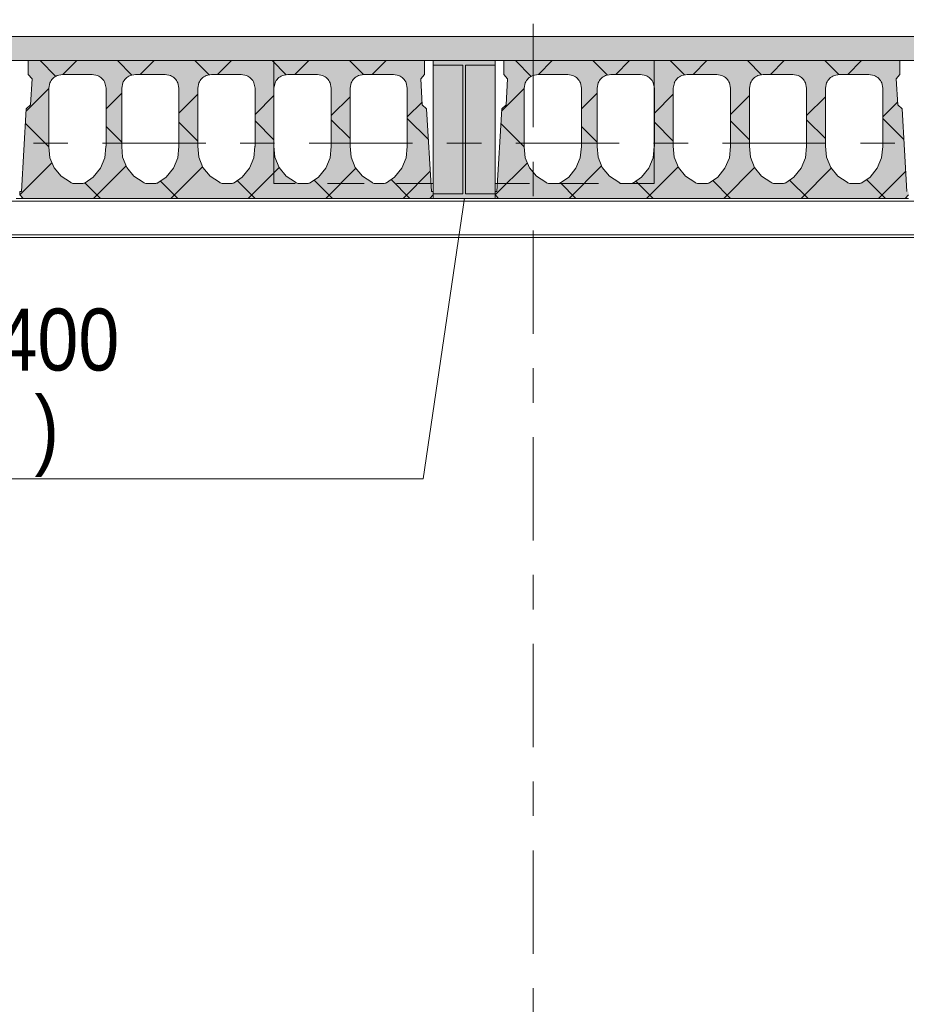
# Model space of a CAD drawing. Header units: millimetres. Extents: x -923 to -82, y -1402 to -808.
# Tile 43 of 109: x -577 to -551, y -1196 to -1168. Entities that reach past the tile are written whole.
import ezdxf

# ---------------------------------------------------------------- set-up
doc = ezdxf.new("R2010")
doc.units = ezdxf.units.MM
for name, pattern in [('XKITLINE00', [0]), ('XKITLINE01', [4, 1, -1, 1, -1]), ('XKITLINE03', [6, 3, -1, 1, -1])]:
    doc.linetypes.add(name, pattern=pattern)
for name, color, linetype, lineweight in [('Onderdeel', 2, 'Continuous', 0), ('Onderdeel label', 2, 'Continuous', 0), ('Stramien', 4, 'Continuous', 0)]:
    doc.layers.add(name, color=color, linetype=linetype, lineweight=lineweight)
doc.styles.add('ARIAL', font='arial.ttf')

msp = doc.modelspace()

# ---------------------------------------------------------------- hatches: boundary and pattern name
at = {"layer": 'Onderdeel'}
for points in [[(-565.214, -1168.806), (-712.843, -1168.806), (-712.843, -1168.106), (-565.214, -1168.106)], [(-563.414, -1168.806), (-565.214, -1168.806), (-565.214, -1168.106), (-563.414, -1168.106)], [(-482.316, -1168.806), (-563.414, -1168.806), (-563.414, -1168.106), (-482.316, -1168.106)], [(-564.357, -1168.941), (-565.214, -1168.941), (-565.214, -1168.806), (-563.414, -1168.806), (-563.414, -1168.941), (-564.271, -1168.941), (-564.271, -1172.671), (-563.414, -1172.671), (-563.414, -1172.806), (-565.214, -1172.806), (-565.214, -1172.671), (-564.357, -1172.671)], [(-564.357, -1172.671), (-565.214, -1172.671), (-565.214, -1168.941), (-564.357, -1168.941)], [(-563.414, -1172.671), (-564.271, -1172.671), (-564.271, -1168.941), (-563.414, -1168.941)]]:
    msp.add_hatch(color=256, dxfattribs=at).paths.add_polyline_path(points, flags=17)
h = msp.add_hatch(color=256, dxfattribs=at)
h.paths.add_polyline_path([(-577.114, -1172.806), (-577.214, -1172.706), (-577.214, -1172.606), (-577.164, -1172.606), (-577.023, -1170.205), (-576.896, -1170.092), (-576.851, -1169.333), (-576.964, -1169.206), (-576.964, -1168.806), (-565.464, -1168.806), (-565.464, -1169.206), (-565.576, -1169.333), (-565.531, -1170.092), (-565.404, -1170.205), (-565.264, -1172.606), (-565.214, -1172.606), (-565.214, -1172.706), (-565.314, -1172.806)], flags=17)
h.paths.add_polyline_path([(-576.122, -1169.237), (-576.252, -1169.324), (-576.339, -1169.453), (-576.369, -1169.606), (-576.369, -1171.304), (-576.369, -1171.308), (-576.339, -1171.624), (-576.216, -1171.918), (-576.012, -1172.162), (-575.744, -1172.334), (-575.721, -1172.352), (-575.695, -1172.365), (-575.668, -1172.373), (-575.639, -1172.376), (-575.399, -1172.375), (-575.377, -1172.373), (-575.355, -1172.368), (-575.335, -1172.36), (-575.316, -1172.35), (-575.078, -1172.19), (-574.868, -1171.933), (-574.742, -1171.626), (-574.709, -1171.286), (-574.709, -1169.606), (-574.739, -1169.453), (-574.826, -1169.324), (-574.956, -1169.237), (-575.109, -1169.206), (-575.969, -1169.206)])
h.paths.add_polyline_path([(-574.007, -1169.237), (-574.137, -1169.324), (-574.223, -1169.453), (-574.254, -1169.606), (-574.254, -1171.284), (-574.253, -1171.297), (-574.227, -1171.612), (-574.105, -1171.911), (-573.899, -1172.159), (-573.628, -1172.334), (-573.606, -1172.352), (-573.58, -1172.365), (-573.552, -1172.373), (-573.524, -1172.376), (-573.283, -1172.375), (-573.261, -1172.373), (-573.24, -1172.368), (-573.219, -1172.36), (-573.2, -1172.35), (-572.963, -1172.19), (-572.753, -1171.933), (-572.626, -1171.626), (-572.594, -1171.286), (-572.594, -1169.606), (-572.624, -1169.453), (-572.711, -1169.324), (-572.841, -1169.237), (-572.994, -1169.206), (-573.854, -1169.206)])
h.paths.add_polyline_path([(-571.797, -1169.237), (-571.927, -1169.324), (-572.013, -1169.453), (-572.044, -1169.606), (-572.044, -1171.292), (-572.017, -1171.612), (-571.895, -1171.911), (-571.689, -1172.159), (-571.418, -1172.334), (-571.396, -1172.352), (-571.37, -1172.365), (-571.342, -1172.373), (-571.314, -1172.376), (-571.073, -1172.375), (-571.051, -1172.373), (-571.03, -1172.368), (-571.009, -1172.36), (-570.99, -1172.35), (-570.753, -1172.19), (-570.543, -1171.933), (-570.416, -1171.626), (-570.384, -1171.286), (-570.384, -1169.606), (-570.414, -1169.453), (-570.501, -1169.324), (-570.631, -1169.237), (-570.784, -1169.206), (-571.644, -1169.206)])
h.paths.add_polyline_path([(-569.587, -1169.237), (-569.717, -1169.324), (-569.803, -1169.453), (-569.834, -1169.606), (-569.834, -1171.292), (-569.807, -1171.612), (-569.685, -1171.911), (-569.479, -1172.159), (-569.208, -1172.334), (-569.186, -1172.352), (-569.16, -1172.365), (-569.132, -1172.373), (-569.104, -1172.376), (-568.863, -1172.375), (-568.841, -1172.373), (-568.82, -1172.368), (-568.799, -1172.36), (-568.78, -1172.35), (-568.543, -1172.19), (-568.333, -1171.933), (-568.206, -1171.626), (-568.174, -1171.286), (-568.174, -1169.606), (-568.204, -1169.453), (-568.291, -1169.324), (-568.421, -1169.237), (-568.574, -1169.206), (-569.434, -1169.206)])
h.paths.add_polyline_path([(-567.377, -1169.237), (-567.507, -1169.324), (-567.593, -1169.453), (-567.624, -1169.606), (-567.624, -1171.292), (-567.597, -1171.612), (-567.475, -1171.911), (-567.269, -1172.159), (-566.998, -1172.334), (-566.976, -1172.352), (-566.95, -1172.365), (-566.922, -1172.373), (-566.894, -1172.376), (-566.653, -1172.375), (-566.631, -1172.373), (-566.61, -1172.368), (-566.589, -1172.36), (-566.57, -1172.35), (-566.333, -1172.19), (-566.123, -1171.933), (-565.996, -1171.626), (-565.964, -1171.286), (-565.964, -1169.606), (-565.994, -1169.453), (-566.081, -1169.324), (-566.211, -1169.237), (-566.364, -1169.206), (-567.224, -1169.206)])
h = msp.add_hatch(color=256, dxfattribs=at)
h.paths.add_polyline_path([(-563.314, -1172.806), (-563.414, -1172.706), (-563.414, -1172.606), (-563.364, -1172.606), (-563.223, -1170.205), (-563.096, -1170.092), (-563.051, -1169.333), (-563.164, -1169.206), (-563.164, -1168.806), (-551.664, -1168.806), (-551.664, -1169.206), (-551.776, -1169.333), (-551.731, -1170.092), (-551.604, -1170.205), (-551.464, -1172.606), (-551.414, -1172.606), (-551.414, -1172.706), (-551.514, -1172.806)], flags=17)
h.paths.add_polyline_path([(-562.322, -1169.237), (-562.452, -1169.324), (-562.539, -1169.453), (-562.569, -1169.606), (-562.569, -1171.304), (-562.569, -1171.308), (-562.539, -1171.624), (-562.416, -1171.918), (-562.212, -1172.162), (-561.944, -1172.334), (-561.921, -1172.352), (-561.895, -1172.365), (-561.868, -1172.373), (-561.839, -1172.376), (-561.599, -1172.375), (-561.577, -1172.373), (-561.555, -1172.368), (-561.535, -1172.36), (-561.516, -1172.35), (-561.278, -1172.19), (-561.068, -1171.933), (-560.942, -1171.626), (-560.909, -1171.286), (-560.909, -1169.606), (-560.939, -1169.453), (-561.026, -1169.324), (-561.156, -1169.237), (-561.309, -1169.206), (-562.169, -1169.206)])
h.paths.add_polyline_path([(-560.207, -1169.237), (-560.337, -1169.324), (-560.423, -1169.453), (-560.454, -1169.606), (-560.454, -1171.284), (-560.453, -1171.297), (-560.427, -1171.612), (-560.305, -1171.911), (-560.099, -1172.159), (-559.828, -1172.334), (-559.806, -1172.352), (-559.78, -1172.365), (-559.752, -1172.373), (-559.724, -1172.376), (-559.483, -1172.375), (-559.461, -1172.373), (-559.44, -1172.368), (-559.419, -1172.36), (-559.4, -1172.35), (-559.163, -1172.19), (-558.953, -1171.933), (-558.826, -1171.626), (-558.794, -1171.286), (-558.794, -1169.606), (-558.824, -1169.453), (-558.911, -1169.324), (-559.041, -1169.237), (-559.194, -1169.206), (-560.054, -1169.206)])
h.paths.add_polyline_path([(-557.997, -1169.237), (-558.127, -1169.324), (-558.213, -1169.453), (-558.244, -1169.606), (-558.244, -1171.292), (-558.217, -1171.612), (-558.095, -1171.911), (-557.889, -1172.159), (-557.618, -1172.334), (-557.596, -1172.352), (-557.57, -1172.365), (-557.542, -1172.373), (-557.514, -1172.376), (-557.273, -1172.375), (-557.251, -1172.373), (-557.23, -1172.368), (-557.209, -1172.36), (-557.19, -1172.35), (-556.953, -1172.19), (-556.743, -1171.933), (-556.616, -1171.626), (-556.584, -1171.286), (-556.584, -1169.606), (-556.614, -1169.453), (-556.701, -1169.324), (-556.831, -1169.237), (-556.984, -1169.206), (-557.844, -1169.206)])
h.paths.add_polyline_path([(-555.787, -1169.237), (-555.917, -1169.324), (-556.003, -1169.453), (-556.034, -1169.606), (-556.034, -1171.292), (-556.007, -1171.612), (-555.885, -1171.911), (-555.679, -1172.159), (-555.408, -1172.334), (-555.386, -1172.352), (-555.36, -1172.365), (-555.332, -1172.373), (-555.304, -1172.376), (-555.063, -1172.375), (-555.041, -1172.373), (-555.02, -1172.368), (-554.999, -1172.36), (-554.98, -1172.35), (-554.743, -1172.19), (-554.533, -1171.933), (-554.406, -1171.626), (-554.374, -1171.286), (-554.374, -1169.606), (-554.404, -1169.453), (-554.491, -1169.324), (-554.621, -1169.237), (-554.774, -1169.206), (-555.634, -1169.206)])
h.paths.add_polyline_path([(-553.577, -1169.237), (-553.707, -1169.324), (-553.793, -1169.453), (-553.824, -1169.606), (-553.824, -1171.292), (-553.797, -1171.612), (-553.675, -1171.911), (-553.469, -1172.159), (-553.198, -1172.334), (-553.176, -1172.352), (-553.15, -1172.365), (-553.122, -1172.373), (-553.094, -1172.376), (-552.853, -1172.375), (-552.831, -1172.373), (-552.81, -1172.368), (-552.789, -1172.36), (-552.77, -1172.35), (-552.533, -1172.19), (-552.323, -1171.933), (-552.196, -1171.626), (-552.164, -1171.286), (-552.164, -1169.606), (-552.194, -1169.453), (-552.281, -1169.324), (-552.411, -1169.237), (-552.564, -1169.206), (-553.424, -1169.206)])

# ---------------------------------------------------------------- linework, layer by layer
at = {"layer": 'Onderdeel', "linetype": 'XKITLINE00', "lineweight": 0}
for p, q in [((-712.839, -1168.106), (-565.214, -1168.106)), ((-565.214, -1168.106), (-563.414, -1168.106)), ((-563.414, -1168.106), (-482.316, -1168.106)), ((-577.464, -1168.806), (-576.964, -1168.806)), ((-576.964, -1169.206), (-576.964, -1168.806)), ((-576.964, -1168.806), (-565.464, -1168.806)), ((-576.165, -1169.265), (-576.624, -1168.806)), ((-575.96, -1169.208), (-575.559, -1168.806)), ((-573.958, -1169.227), (-574.379, -1168.806)), ((-573.714, -1169.206), (-573.314, -1168.806)), ((-571.719, -1169.221), (-572.133, -1168.806)), ((-571.469, -1169.206), (-571.069, -1168.806)), ((-569.479, -1169.215), (-569.888, -1168.806)), ((-569.224, -1169.206), (-568.824, -1168.806)), ((-567.24, -1169.21), (-567.643, -1168.806)), ((-566.979, -1169.206), (-566.579, -1168.806)), ((-565.464, -1168.806), (-565.214, -1168.806)), ((-565.464, -1168.806), (-565.464, -1169.206)), ((-565.214, -1168.941), (-565.214, -1168.806)), ((-565.214, -1168.806), (-563.414, -1168.806)), ((-565.214, -1168.806), (-563.414, -1168.806)), ((-563.414, -1168.806), (-482.316, -1168.806)), ((-563.414, -1168.806), (-563.414, -1168.941)), ((-563.164, -1169.206), (-563.164, -1168.806)), ((-563.164, -1168.806), (-563.164, -1168.806)), ((-563.164, -1168.806), (-551.664, -1168.806)), ((-562.365, -1169.265), (-562.824, -1168.806)), ((-562.16, -1169.208), (-561.759, -1168.806)), ((-560.158, -1169.227), (-560.579, -1168.806)), ((-559.914, -1169.206), (-559.514, -1168.806)), ((-557.919, -1169.221), (-558.333, -1168.806)), ((-557.669, -1169.206), (-557.269, -1168.806)), ((-555.679, -1169.215), (-556.088, -1168.806)), ((-555.424, -1169.206), (-555.024, -1168.806)), ((-553.44, -1169.21), (-553.843, -1168.806)), ((-553.179, -1169.206), (-552.779, -1168.806)), ((-551.664, -1168.806), (-551.664, -1169.206)), ((-576.851, -1169.333), (-576.964, -1169.206)), ((-576.122, -1169.237), (-575.969, -1169.206)), ((-575.969, -1169.206), (-575.109, -1169.206)), ((-575.109, -1169.206), (-574.956, -1169.237)), ((-574.007, -1169.237), (-573.854, -1169.206)), ((-573.854, -1169.206), (-572.994, -1169.206)), ((-572.994, -1169.206), (-572.841, -1169.237)), ((-571.797, -1169.237), (-571.644, -1169.206)), ((-571.644, -1169.206), (-570.784, -1169.206)), ((-570.784, -1169.206), (-570.631, -1169.237)), ((-569.587, -1169.237), (-569.434, -1169.206)), ((-569.434, -1169.206), (-568.574, -1169.206)), ((-568.574, -1169.206), (-568.421, -1169.237)), ((-567.377, -1169.237), (-567.224, -1169.206)), ((-567.224, -1169.206), (-566.364, -1169.206)), ((-566.364, -1169.206), (-566.211, -1169.237)), ((-565.464, -1169.206), (-565.576, -1169.333)), ((-564.357, -1168.941), (-565.214, -1168.941)), ((-565.214, -1172.671), (-565.214, -1168.941)), ((-565.214, -1168.941), (-564.357, -1168.941)), ((-564.357, -1172.671), (-564.357, -1168.941)), ((-564.357, -1168.941), (-564.357, -1172.671)), ((-563.414, -1168.941), (-564.271, -1168.941)), ((-564.271, -1168.941), (-564.271, -1172.671)), ((-564.271, -1172.671), (-564.271, -1168.941)), ((-564.271, -1168.941), (-563.414, -1168.941)), ((-563.414, -1168.941), (-563.414, -1172.671)), ((-563.051, -1169.333), (-563.164, -1169.206)), ((-563.164, -1169.206), (-563.164, -1169.206)), ((-562.322, -1169.237), (-562.169, -1169.206)), ((-562.169, -1169.206), (-561.309, -1169.206)), ((-561.309, -1169.206), (-561.156, -1169.237)), ((-560.207, -1169.237), (-560.054, -1169.206)), ((-560.054, -1169.206), (-559.194, -1169.206)), ((-559.194, -1169.206), (-559.041, -1169.237)), ((-557.997, -1169.237), (-557.844, -1169.206)), ((-557.844, -1169.206), (-556.984, -1169.206)), ((-556.984, -1169.206), (-556.831, -1169.237)), ((-555.787, -1169.237), (-555.634, -1169.206)), ((-555.634, -1169.206), (-554.774, -1169.206)), ((-554.774, -1169.206), (-554.621, -1169.237)), ((-553.577, -1169.237), (-553.424, -1169.206)), ((-553.424, -1169.206), (-552.564, -1169.206)), ((-552.564, -1169.206), (-552.411, -1169.237)), ((-551.664, -1169.206), (-551.776, -1169.333)), ((-551.664, -1169.206), (-551.664, -1169.206)), ((-576.896, -1170.092), (-576.851, -1169.333)), ((-576.369, -1169.606), (-576.339, -1169.453)), ((-574.739, -1169.453), (-574.709, -1169.606)), ((-574.254, -1169.606), (-574.223, -1169.453)), ((-572.624, -1169.453), (-572.594, -1169.606)), ((-572.044, -1169.606), (-572.013, -1169.453)), ((-570.414, -1169.453), (-570.384, -1169.606)), ((-569.834, -1169.606), (-569.803, -1169.453)), ((-568.204, -1169.453), (-568.174, -1169.606)), ((-567.624, -1169.606), (-567.593, -1169.453)), ((-565.994, -1169.453), (-565.964, -1169.606)), ((-565.576, -1169.333), (-565.531, -1170.092)), ((-563.096, -1170.092), (-563.051, -1169.333)), ((-563.051, -1169.333), (-563.051, -1169.333)), ((-562.569, -1169.606), (-562.539, -1169.453)), ((-560.939, -1169.453), (-560.909, -1169.606)), ((-560.454, -1169.606), (-560.423, -1169.453)), ((-558.824, -1169.453), (-558.794, -1169.606)), ((-558.244, -1169.606), (-558.213, -1169.453)), ((-556.614, -1169.453), (-556.584, -1169.606)), ((-556.034, -1169.606), (-556.003, -1169.453)), ((-554.404, -1169.453), (-554.374, -1169.606)), ((-553.824, -1169.606), (-553.793, -1169.453)), ((-552.194, -1169.453), (-552.164, -1169.606)), ((-551.776, -1169.333), (-551.776, -1169.333)), ((-551.776, -1169.333), (-551.731, -1170.092)), ((-577.027, -1170.275), (-576.368, -1169.615)), ((-576.369, -1171.304), (-576.369, -1169.606)), ((-574.709, -1171.286), (-574.709, -1169.606)), ((-574.709, -1170.202), (-574.254, -1169.746)), ((-574.254, -1171.284), (-574.254, -1169.606)), ((-572.594, -1171.286), (-572.594, -1169.606)), ((-572.594, -1170.331), (-572.044, -1169.781)), ((-572.044, -1171.288), (-572.044, -1169.606)), ((-570.384, -1171.286), (-570.384, -1169.606)), ((-569.834, -1171.288), (-569.834, -1169.606)), ((-569.833, -1169.605), (-569.833, -1171.294)), ((-568.174, -1171.286), (-568.174, -1169.606)), ((-567.624, -1171.288), (-567.624, -1169.606)), ((-565.964, -1171.286), (-565.964, -1169.606)), ((-563.227, -1170.275), (-562.568, -1169.615)), ((-562.569, -1171.304), (-562.569, -1169.606)), ((-560.909, -1171.286), (-560.909, -1169.606)), ((-560.909, -1170.202), (-560.454, -1169.746)), ((-560.454, -1171.284), (-560.454, -1169.606)), ((-558.795, -1169.6), (-558.795, -1171.299)), ((-558.795, -1169.601), (-558.795, -1171.296)), ((-558.794, -1171.286), (-558.794, -1169.606)), ((-558.794, -1170.331), (-558.244, -1169.781)), ((-558.244, -1171.288), (-558.244, -1169.606)), ((-556.584, -1171.286), (-556.584, -1169.606)), ((-556.034, -1171.288), (-556.034, -1169.606)), ((-554.374, -1171.286), (-554.374, -1169.606)), ((-553.824, -1171.288), (-553.824, -1169.606)), ((-552.164, -1171.286), (-552.164, -1169.606)), ((-570.384, -1170.367), (-569.834, -1169.816)), ((-568.174, -1170.402), (-567.624, -1169.852)), ((-565.964, -1170.437), (-565.536, -1170.009)), ((-556.584, -1170.367), (-556.034, -1169.816)), ((-554.374, -1170.402), (-553.824, -1169.852)), ((-552.164, -1170.437), (-551.736, -1170.009)), ((-577.164, -1172.606), (-577.023, -1170.205)), ((-577.023, -1170.205), (-576.896, -1170.092)), ((-565.531, -1170.092), (-565.404, -1170.205)), ((-565.404, -1170.205), (-565.264, -1172.606)), ((-563.364, -1172.606), (-563.223, -1170.205)), ((-563.223, -1170.205), (-563.096, -1170.092)), ((-563.223, -1170.205), (-563.223, -1170.205)), ((-563.096, -1170.092), (-563.096, -1170.092)), ((-551.731, -1170.092), (-551.731, -1170.092)), ((-551.731, -1170.092), (-551.604, -1170.205)), ((-551.604, -1170.205), (-551.604, -1170.205)), ((-551.604, -1170.205), (-551.464, -1172.606)), ((-576.369, -1171.306), (-577.048, -1170.627)), ((-572.044, -1171.141), (-572.594, -1170.591)), ((-569.834, -1171.106), (-570.384, -1170.556)), ((-567.624, -1171.071), (-568.174, -1170.521)), ((-565.352, -1171.098), (-565.964, -1170.486)), ((-562.569, -1171.306), (-563.248, -1170.627)), ((-558.244, -1171.141), (-558.794, -1170.591)), ((-556.034, -1171.106), (-556.584, -1170.556)), ((-553.824, -1171.071), (-554.374, -1170.521)), ((-551.552, -1171.098), (-552.164, -1170.486)), ((-574.254, -1171.176), (-574.709, -1170.721)), ((-560.454, -1171.176), (-560.909, -1170.721)), ((-576.369, -1171.305), (-576.369, -1171.304)), ((-576.369, -1171.306), (-576.369, -1171.305)), ((-576.369, -1171.308), (-576.369, -1171.306)), ((-576.369, -1171.309), (-576.369, -1171.308)), ((-576.339, -1171.624), (-576.369, -1171.309)), ((-574.742, -1171.626), (-574.71, -1171.295)), ((-574.709, -1171.29), (-574.71, -1171.293)), ((-574.71, -1171.293), (-574.71, -1171.295)), ((-574.709, -1171.286), (-574.709, -1171.288)), ((-574.709, -1171.288), (-574.709, -1171.29)), ((-574.254, -1171.287), (-574.254, -1171.284)), ((-574.254, -1171.29), (-574.254, -1171.287)), ((-574.253, -1171.293), (-574.254, -1171.29)), ((-574.253, -1171.297), (-574.253, -1171.293)), ((-574.227, -1171.612), (-574.253, -1171.297)), ((-572.626, -1171.626), (-572.595, -1171.295)), ((-572.594, -1171.293), (-572.595, -1171.295)), ((-572.594, -1171.286), (-572.594, -1171.288)), ((-572.594, -1171.288), (-572.594, -1171.29)), ((-572.594, -1171.29), (-572.594, -1171.293)), ((-572.044, -1171.289), (-572.044, -1171.288)), ((-572.044, -1171.29), (-572.044, -1171.289)), ((-572.044, -1171.291), (-572.044, -1171.29)), ((-572.044, -1171.292), (-572.044, -1171.291)), ((-572.017, -1171.612), (-572.044, -1171.292)), ((-570.416, -1171.626), (-570.385, -1171.295)), ((-570.384, -1171.293), (-570.385, -1171.295)), ((-570.384, -1171.286), (-570.384, -1171.288)), ((-570.384, -1171.288), (-570.384, -1171.29)), ((-570.384, -1171.29), (-570.384, -1171.293)), ((-569.834, -1171.289), (-569.834, -1171.288)), ((-569.834, -1171.29), (-569.834, -1171.289)), ((-569.834, -1171.291), (-569.834, -1171.29)), ((-569.834, -1171.292), (-569.834, -1171.291)), ((-569.807, -1171.612), (-569.834, -1171.292)), ((-568.206, -1171.626), (-568.175, -1171.295)), ((-568.174, -1171.293), (-568.175, -1171.295)), ((-568.174, -1171.286), (-568.174, -1171.288)), ((-568.174, -1171.288), (-568.174, -1171.29)), ((-568.174, -1171.29), (-568.174, -1171.293)), ((-567.624, -1171.289), (-567.624, -1171.288)), ((-567.624, -1171.29), (-567.624, -1171.289)), ((-567.624, -1171.291), (-567.624, -1171.29)), ((-567.624, -1171.292), (-567.624, -1171.291)), ((-567.597, -1171.612), (-567.624, -1171.292)), ((-565.996, -1171.626), (-565.965, -1171.295)), ((-565.964, -1171.293), (-565.965, -1171.295)), ((-565.964, -1171.286), (-565.964, -1171.288)), ((-565.964, -1171.288), (-565.964, -1171.29)), ((-565.964, -1171.29), (-565.964, -1171.293)), ((-562.569, -1171.305), (-562.569, -1171.304)), ((-562.569, -1171.306), (-562.569, -1171.305)), ((-562.569, -1171.308), (-562.569, -1171.306)), ((-562.569, -1171.309), (-562.569, -1171.308)), ((-562.539, -1171.624), (-562.569, -1171.309)), ((-560.942, -1171.626), (-560.91, -1171.295)), ((-560.909, -1171.29), (-560.91, -1171.293)), ((-560.91, -1171.293), (-560.91, -1171.295)), ((-560.909, -1171.286), (-560.909, -1171.288)), ((-560.909, -1171.288), (-560.909, -1171.29)), ((-560.454, -1171.287), (-560.454, -1171.284)), ((-560.454, -1171.29), (-560.454, -1171.287)), ((-560.453, -1171.293), (-560.454, -1171.29)), ((-560.453, -1171.297), (-560.453, -1171.293)), ((-560.427, -1171.612), (-560.453, -1171.297)), ((-558.826, -1171.626), (-558.795, -1171.295)), ((-558.794, -1171.293), (-558.795, -1171.295)), ((-558.794, -1171.286), (-558.794, -1171.288)), ((-558.794, -1171.288), (-558.794, -1171.29)), ((-558.794, -1171.29), (-558.794, -1171.293)), ((-558.244, -1171.289), (-558.244, -1171.288)), ((-558.244, -1171.29), (-558.244, -1171.289)), ((-558.244, -1171.291), (-558.244, -1171.29)), ((-558.244, -1171.292), (-558.244, -1171.291)), ((-558.217, -1171.612), (-558.244, -1171.292)), ((-556.616, -1171.626), (-556.585, -1171.295)), ((-556.584, -1171.293), (-556.585, -1171.295)), ((-556.584, -1171.286), (-556.584, -1171.288)), ((-556.584, -1171.288), (-556.584, -1171.29)), ((-556.584, -1171.29), (-556.584, -1171.293)), ((-556.034, -1171.289), (-556.034, -1171.288)), ((-556.034, -1171.29), (-556.034, -1171.289)), ((-556.034, -1171.291), (-556.034, -1171.29)), ((-556.034, -1171.292), (-556.034, -1171.291)), ((-556.007, -1171.612), (-556.034, -1171.292)), ((-554.406, -1171.626), (-554.375, -1171.295)), ((-554.374, -1171.293), (-554.375, -1171.295)), ((-554.374, -1171.286), (-554.374, -1171.288)), ((-554.374, -1171.288), (-554.374, -1171.29)), ((-554.374, -1171.29), (-554.374, -1171.293)), ((-553.824, -1171.289), (-553.824, -1171.288)), ((-553.824, -1171.29), (-553.824, -1171.289)), ((-553.824, -1171.291), (-553.824, -1171.29)), ((-553.824, -1171.292), (-553.824, -1171.291)), ((-553.797, -1171.612), (-553.824, -1171.292)), ((-552.196, -1171.626), (-552.165, -1171.295)), ((-552.164, -1171.293), (-552.165, -1171.295)), ((-552.164, -1171.286), (-552.164, -1171.288)), ((-552.164, -1171.288), (-552.164, -1171.29)), ((-552.164, -1171.29), (-552.164, -1171.293)), ((-577.214, -1172.706), (-576.278, -1171.771)), ((-576.216, -1171.918), (-576.339, -1171.624)), ((-574.742, -1171.626), (-574.868, -1171.933)), ((-574.105, -1171.911), (-574.227, -1171.612)), ((-572.626, -1171.626), (-572.753, -1171.933)), ((-571.895, -1171.911), (-572.017, -1171.612)), ((-570.416, -1171.626), (-570.543, -1171.933)), ((-569.685, -1171.911), (-569.807, -1171.612)), ((-568.206, -1171.626), (-568.333, -1171.933)), ((-567.475, -1171.911), (-567.597, -1171.612)), ((-565.996, -1171.626), (-566.123, -1171.933)), ((-563.414, -1172.706), (-562.478, -1171.771)), ((-562.416, -1171.918), (-562.539, -1171.624)), ((-560.942, -1171.626), (-561.068, -1171.933)), ((-560.305, -1171.911), (-560.427, -1171.612)), ((-558.826, -1171.626), (-558.953, -1171.933)), ((-558.095, -1171.911), (-558.217, -1171.612)), ((-556.616, -1171.626), (-556.743, -1171.933)), ((-555.885, -1171.911), (-556.007, -1171.612)), ((-554.406, -1171.626), (-554.533, -1171.933)), ((-553.675, -1171.911), (-553.797, -1171.612)), ((-552.196, -1171.626), (-552.323, -1171.933)), ((-576.012, -1172.162), (-576.216, -1171.918)), ((-574.868, -1171.933), (-575.078, -1172.19)), ((-575.069, -1172.806), (-574.125, -1171.863)), ((-573.899, -1172.159), (-574.105, -1171.911)), ((-572.753, -1171.933), (-572.963, -1172.19)), ((-572.824, -1172.806), (-571.905, -1171.888)), ((-571.689, -1172.159), (-571.895, -1171.911)), ((-570.543, -1171.933), (-570.753, -1172.19)), ((-570.579, -1172.806), (-569.684, -1171.911)), ((-569.479, -1172.159), (-569.685, -1171.911)), ((-568.333, -1171.933), (-568.543, -1172.19)), ((-568.333, -1172.806), (-567.458, -1171.931)), ((-567.269, -1172.159), (-567.475, -1171.911)), ((-566.123, -1171.933), (-566.333, -1172.19)), ((-566.088, -1172.806), (-565.298, -1172.016)), ((-562.212, -1172.162), (-562.416, -1171.918)), ((-561.068, -1171.933), (-561.278, -1172.19)), ((-561.269, -1172.806), (-560.325, -1171.863)), ((-560.099, -1172.159), (-560.305, -1171.911)), ((-558.953, -1171.933), (-559.163, -1172.19)), ((-559.024, -1172.806), (-558.105, -1171.888)), ((-557.889, -1172.159), (-558.095, -1171.911)), ((-556.743, -1171.933), (-556.953, -1172.19)), ((-556.779, -1172.806), (-555.884, -1171.911)), ((-555.679, -1172.159), (-555.885, -1171.911)), ((-554.533, -1171.933), (-554.743, -1172.19)), ((-554.533, -1172.806), (-553.658, -1171.931)), ((-553.469, -1172.159), (-553.675, -1171.911)), ((-552.323, -1171.933), (-552.533, -1172.19)), ((-552.288, -1172.806), (-551.498, -1172.016)), ((-576.012, -1172.162), (-575.744, -1172.334)), ((-575.721, -1172.352), (-575.744, -1172.334)), ((-575.695, -1172.365), (-575.721, -1172.352)), ((-575.335, -1172.36), (-575.355, -1172.368)), ((-575.316, -1172.35), (-575.335, -1172.36)), ((-574.869, -1172.806), (-575.322, -1172.353)), ((-575.316, -1172.35), (-575.078, -1172.19)), ((-573.899, -1172.159), (-573.628, -1172.334)), ((-573.606, -1172.352), (-573.628, -1172.334)), ((-573.58, -1172.365), (-573.606, -1172.352)), ((-573.219, -1172.36), (-573.24, -1172.368)), ((-573.2, -1172.35), (-573.219, -1172.36)), ((-573.2, -1172.35), (-572.963, -1172.19)), ((-572.624, -1172.806), (-573.129, -1172.301)), ((-571.689, -1172.159), (-571.418, -1172.334)), ((-571.396, -1172.352), (-571.418, -1172.334)), ((-571.37, -1172.365), (-571.396, -1172.352)), ((-571.009, -1172.36), (-571.03, -1172.368)), ((-570.99, -1172.35), (-571.009, -1172.36)), ((-570.99, -1172.35), (-570.753, -1172.19)), ((-570.379, -1172.806), (-570.898, -1172.287)), ((-569.479, -1172.159), (-569.208, -1172.334)), ((-569.186, -1172.352), (-569.208, -1172.334)), ((-569.16, -1172.365), (-569.186, -1172.352)), ((-568.799, -1172.36), (-568.82, -1172.368)), ((-568.78, -1172.35), (-568.799, -1172.36)), ((-568.78, -1172.35), (-568.543, -1172.19)), ((-568.133, -1172.806), (-568.667, -1172.273)), ((-567.269, -1172.159), (-566.998, -1172.334)), ((-566.976, -1172.352), (-566.998, -1172.334)), ((-566.95, -1172.365), (-566.976, -1172.352)), ((-566.589, -1172.36), (-566.61, -1172.368)), ((-566.57, -1172.35), (-566.589, -1172.36)), ((-566.57, -1172.35), (-566.333, -1172.19)), ((-565.888, -1172.806), (-566.436, -1172.259)), ((-562.212, -1172.162), (-561.944, -1172.334)), ((-561.921, -1172.352), (-561.944, -1172.334)), ((-561.895, -1172.365), (-561.921, -1172.352)), ((-561.535, -1172.36), (-561.555, -1172.368)), ((-561.516, -1172.35), (-561.535, -1172.36)), ((-561.069, -1172.806), (-561.522, -1172.353)), ((-561.516, -1172.35), (-561.278, -1172.19)), ((-560.099, -1172.159), (-559.828, -1172.334)), ((-559.806, -1172.352), (-559.828, -1172.334)), ((-559.78, -1172.365), (-559.806, -1172.352)), ((-559.419, -1172.36), (-559.44, -1172.368)), ((-559.4, -1172.35), (-559.419, -1172.36)), ((-559.4, -1172.35), (-559.163, -1172.19)), ((-558.824, -1172.806), (-559.329, -1172.301)), ((-557.889, -1172.159), (-557.618, -1172.334)), ((-557.596, -1172.352), (-557.618, -1172.334)), ((-557.57, -1172.365), (-557.596, -1172.352)), ((-557.209, -1172.36), (-557.23, -1172.368)), ((-557.19, -1172.35), (-557.209, -1172.36)), ((-557.19, -1172.35), (-556.953, -1172.19)), ((-556.579, -1172.806), (-557.098, -1172.287)), ((-555.679, -1172.159), (-555.408, -1172.334)), ((-555.386, -1172.352), (-555.408, -1172.334)), ((-555.36, -1172.365), (-555.386, -1172.352)), ((-554.999, -1172.36), (-555.02, -1172.368)), ((-554.98, -1172.35), (-554.999, -1172.36)), ((-554.98, -1172.35), (-554.743, -1172.19)), ((-554.333, -1172.806), (-554.867, -1172.273)), ((-553.469, -1172.159), (-553.198, -1172.334)), ((-553.176, -1172.352), (-553.198, -1172.334)), ((-553.15, -1172.365), (-553.176, -1172.352)), ((-552.789, -1172.36), (-552.81, -1172.368)), ((-552.77, -1172.35), (-552.789, -1172.36)), ((-552.77, -1172.35), (-552.533, -1172.19)), ((-552.088, -1172.806), (-552.636, -1172.259)), ((-577.214, -1172.706), (-577.214, -1172.606)), ((-577.214, -1172.606), (-577.164, -1172.606)), ((-575.668, -1172.373), (-575.695, -1172.365)), ((-575.639, -1172.376), (-575.668, -1172.373)), ((-575.639, -1172.376), (-575.399, -1172.375)), ((-575.377, -1172.373), (-575.399, -1172.375)), ((-575.355, -1172.368), (-575.377, -1172.373)), ((-573.552, -1172.373), (-573.58, -1172.365)), ((-573.524, -1172.376), (-573.552, -1172.373)), ((-573.524, -1172.376), (-573.283, -1172.375)), ((-573.261, -1172.373), (-573.283, -1172.375)), ((-573.24, -1172.368), (-573.261, -1172.373)), ((-571.342, -1172.373), (-571.37, -1172.365)), ((-571.314, -1172.376), (-571.342, -1172.373)), ((-571.314, -1172.376), (-571.073, -1172.375)), ((-571.051, -1172.373), (-571.073, -1172.375)), ((-571.03, -1172.368), (-571.051, -1172.373)), ((-569.132, -1172.373), (-569.16, -1172.365)), ((-569.104, -1172.376), (-569.132, -1172.373)), ((-569.104, -1172.376), (-568.863, -1172.375)), ((-568.841, -1172.373), (-568.863, -1172.375)), ((-568.82, -1172.368), (-568.841, -1172.373)), ((-566.922, -1172.373), (-566.95, -1172.365)), ((-566.894, -1172.376), (-566.922, -1172.373)), ((-566.894, -1172.376), (-566.653, -1172.375)), ((-566.631, -1172.373), (-566.653, -1172.375)), ((-566.61, -1172.368), (-566.631, -1172.373)), ((-565.214, -1172.376), (-565.277, -1172.376)), ((-565.264, -1172.606), (-565.214, -1172.606)), ((-565.214, -1172.606), (-565.214, -1172.706)), ((-563.414, -1172.376), (-563.35, -1172.376)), ((-563.414, -1172.706), (-563.414, -1172.606)), ((-563.414, -1172.606), (-563.414, -1172.606)), ((-563.414, -1172.606), (-563.364, -1172.606)), ((-561.868, -1172.373), (-561.895, -1172.365)), ((-561.839, -1172.376), (-561.868, -1172.373)), ((-561.839, -1172.376), (-561.599, -1172.375)), ((-561.577, -1172.373), (-561.599, -1172.375)), ((-561.555, -1172.368), (-561.577, -1172.373)), ((-559.752, -1172.373), (-559.78, -1172.365)), ((-559.724, -1172.376), (-559.752, -1172.373)), ((-559.724, -1172.376), (-559.483, -1172.375)), ((-559.461, -1172.373), (-559.483, -1172.375)), ((-559.44, -1172.368), (-559.461, -1172.373)), ((-557.542, -1172.373), (-557.57, -1172.365)), ((-557.514, -1172.376), (-557.542, -1172.373)), ((-557.514, -1172.376), (-557.273, -1172.375)), ((-557.251, -1172.373), (-557.273, -1172.375)), ((-557.23, -1172.368), (-557.251, -1172.373)), ((-555.332, -1172.373), (-555.36, -1172.365)), ((-555.304, -1172.376), (-555.332, -1172.373)), ((-555.304, -1172.376), (-555.063, -1172.375)), ((-555.041, -1172.373), (-555.063, -1172.375)), ((-555.02, -1172.368), (-555.041, -1172.373)), ((-553.122, -1172.373), (-553.15, -1172.365)), ((-553.094, -1172.376), (-553.122, -1172.373)), ((-553.094, -1172.376), (-552.853, -1172.375)), ((-552.831, -1172.373), (-552.853, -1172.375)), ((-552.81, -1172.368), (-552.831, -1172.373)), ((-483.816, -1172.886), (-711.339, -1172.886)), ((-577.114, -1172.806), (-577.314, -1172.806)), ((-577.114, -1172.806), (-577.214, -1172.706)), ((-577.156, -1172.765), (-577.213, -1172.707)), ((-577.114, -1172.806), (-565.314, -1172.806)), ((-565.214, -1172.706), (-565.314, -1172.806)), ((-565.214, -1172.806), (-565.314, -1172.806)), ((-565.214, -1172.806), (-565.214, -1172.671)), ((-565.214, -1172.671), (-564.357, -1172.671)), ((-564.357, -1172.671), (-565.214, -1172.671)), ((-563.414, -1172.806), (-565.214, -1172.806)), ((-564.271, -1172.671), (-563.414, -1172.671)), ((-563.414, -1172.671), (-564.271, -1172.671)), ((-563.414, -1172.671), (-563.414, -1172.806)), ((-563.314, -1172.806), (-563.414, -1172.706)), ((-563.414, -1172.706), (-563.414, -1172.706)), ((-563.314, -1172.806), (-563.414, -1172.806)), ((-563.356, -1172.765), (-563.413, -1172.707)), ((-551.514, -1172.806), (-563.314, -1172.806)), ((-551.514, -1172.806), (-551.414, -1172.706)), ((-551.414, -1172.806), (-551.514, -1172.806)), ((-483.816, -1173.866), (-711.339, -1173.866)), ((-483.816, -1173.946), (-711.339, -1173.946))]:
    msp.add_line(p, q, dxfattribs=at)
at = {"layer": 'Onderdeel', "linetype": 'XKITLINE01', "lineweight": 0}
for p, q in [((-565.214, -1168.806), (-569.834, -1168.806)), ((-569.834, -1168.806), (-569.834, -1172.376)), ((-569.834, -1172.376), (-569.834, -1168.806)), ((-565.213, -1168.806), (-569.833, -1168.806)), ((-569.833, -1168.806), (-569.833, -1172.376)), ((-569.833, -1168.806), (-569.833, -1169.605)), ((-565.214, -1168.806), (-565.214, -1168.806)), ((-565.214, -1172.376), (-565.214, -1168.806)), ((-565.214, -1168.806), (-565.214, -1172.376)), ((-565.213, -1168.806), (-565.213, -1168.806)), ((-565.213, -1168.806), (-565.213, -1172.376)), ((-565.213, -1168.806), (-565.213, -1172.376)), ((-563.415, -1168.806), (-563.415, -1172.376)), ((-563.415, -1172.376), (-563.415, -1168.806)), ((-563.415, -1168.806), (-563.415, -1168.806)), ((-558.795, -1168.806), (-563.415, -1168.806)), ((-563.415, -1168.806), (-563.415, -1172.376)), ((-563.415, -1172.376), (-563.415, -1168.806)), ((-563.415, -1168.806), (-563.415, -1168.806)), ((-558.795, -1168.806), (-563.415, -1168.806)), ((-558.795, -1172.376), (-558.795, -1168.806)), ((-558.795, -1172.376), (-558.795, -1168.806)), ((-558.795, -1168.806), (-558.795, -1169.601)), ((-558.795, -1168.806), (-558.795, -1169.6)), ((-569.833, -1171.294), (-569.833, -1172.376)), ((-558.795, -1171.296), (-558.795, -1172.376)), ((-558.795, -1171.299), (-558.795, -1172.376)), ((-565.214, -1172.376), (-569.834, -1172.376)), ((-565.277, -1172.376), (-569.833, -1172.376)), ((-565.213, -1172.376), (-565.214, -1172.376)), ((-565.213, -1172.376), (-565.214, -1172.376)), ((-565.214, -1172.376), (-565.214, -1172.376)), ((-565.213, -1172.376), (-565.213, -1172.376)), ((-563.415, -1172.376), (-563.415, -1172.376)), ((-563.415, -1172.376), (-558.795, -1172.376)), ((-563.415, -1172.376), (-563.415, -1172.376)), ((-563.415, -1172.376), (-563.414, -1172.376)), ((-558.795, -1172.376), (-563.35, -1172.376)), ((-481.816, -1172.806), (-713.332, -1172.806)), ((-481.816, -1172.886), (-713.332, -1172.886)), ((-481.816, -1172.806), (-697.114, -1172.806)), ((-565.314, -1172.806), (-577.114, -1172.806)), ((-563.414, -1172.806), (-565.214, -1172.806)), ((-551.514, -1172.806), (-563.314, -1172.806)), ((-481.816, -1173.866), (-713.332, -1173.866)), ((-481.816, -1173.946), (-713.332, -1173.946))]:
    msp.add_line(p, q, dxfattribs=at)
at = {"layer": 'Onderdeel', "linetype": 'XKITLINE00', "lineweight": 0}
for centre, start, end in [((-575.969, -1169.606), 112.5, 157.5), ((-575.109, -1169.606), 22.5, 67.5), ((-573.854, -1169.606), 112.5, 157.5), ((-572.994, -1169.606), 22.5, 67.5), ((-571.644, -1169.606), 112.5, 157.5), ((-570.784, -1169.606), 22.5, 67.5), ((-569.434, -1169.606), 112.5, 157.5), ((-568.574, -1169.606), 22.5, 67.5), ((-567.224, -1169.606), 112.5, 157.5), ((-566.364, -1169.606), 22.5, 67.5), ((-562.169, -1169.606), 112.5, 157.5), ((-561.309, -1169.606), 22.5, 67.5), ((-560.054, -1169.606), 112.5, 157.5), ((-559.194, -1169.606), 22.5, 67.5), ((-557.844, -1169.606), 112.5, 157.5), ((-556.984, -1169.606), 22.5, 67.5), ((-555.634, -1169.606), 112.5, 157.5), ((-554.774, -1169.606), 22.5, 67.5), ((-553.424, -1169.606), 112.5, 157.5), ((-552.564, -1169.606), 22.5, 67.5)]:
    msp.add_arc(centre, 0.4, start, end, dxfattribs=at)
at = {"layer": 'Onderdeel label', "linetype": 'XKITLINE00', "lineweight": 0}
for p in [(-564.305, -1172.795), (-581.933, -1180.955)]:
    msp.add_line(p, (-565.501, -1180.955), dxfattribs=at)
at = {"layer": 'Stramien', "linetype": 'XKITLINE03', "lineweight": 0}
for p, q in [((-562.315, -1338.741), (-562.315, -1151.206)), ((-880.815, -1171.206), (-445.815, -1171.206))]:
    msp.add_line(p, q, dxfattribs=at)

# ---------------------------------------------------------------- texts
at = {"layer": 'Onderdeel label', "style": 'ARIAL', "width": 0.85}
for s, p in [('IPE400', (-581.333, -1177.805)), (')', (-576.784, -1180.355))]:
    msp.add_text(s, height=1.8, dxfattribs=at).set_placement(p)

doc.saveas('drawing.dxf')
